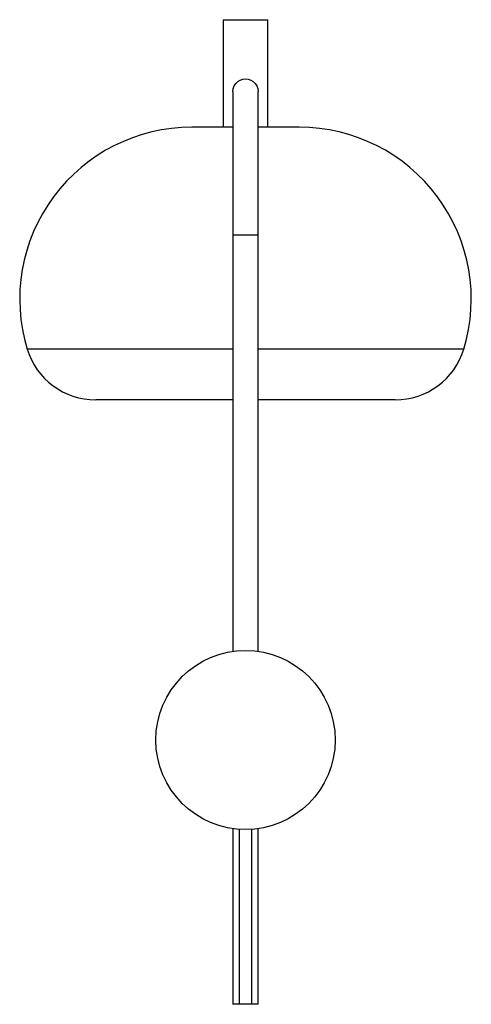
# Paper-space layout '_Posterior' of a CAD drawing. Header units: millimetres. Extents: x 11 to 263, y -112 to 438.
import ezdxf

# ---------------------------------------------------------------- set-up
doc = ezdxf.new("R2010")
doc.units = ezdxf.units.MM

psp = doc.layouts.new('_Posterior')

# ---------------------------------------------------------------- linework, layer by layer
at = {"color": 7, "linetype": 'Continuous', "lineweight": 25}
for p, q in [((124.45, 437.68), (124.45, 377.68)), ((124.45, 437.68), (149.45, 437.68)), ((149.45, 377.68), (149.45, 437.68)), ((129.95, 397.68), (129.95, 85.19)), ((143.95, 85.19), (143.95, 397.68)), ((129.95, 377.68), (106.95, 377.68)), ((166.95, 377.68), (143.95, 377.68)), ((129.95, 225.49), (53.42, 225.49)), ((220.48, 225.49), (143.95, 225.49)), ((129.95, -13.83), (129.95, -111.82)), ((133.45, -14.2), (133.45, -111.82)), ((140.45, -111.82), (140.45, -14.2)), ((143.95, -111.82), (143.95, -13.83)), ((143.95, -111.82), (129.95, -111.82))]:
    psp.add_line(p, q, dxfattribs=at)
at = {"color": 8, "linetype": 'Continuous', "lineweight": 25}
for p, q in [((129.95, 317.68), (143.95, 317.68)), ((129.95, 253.87), (15.14, 253.87)), ((258.75, 253.87), (143.95, 253.87))]:
    psp.add_line(p, q, dxfattribs=at)
at = {"color": 7, "linetype": 'Continuous', "lineweight": 25, "flags": 128}
psp.add_lwpolyline([(129.95, 397.68), (130.12, 399.24), (130.64, 400.72), (131.47, 402.04), (132.58, 403.15), (133.91, 403.99), (135.39, 404.5), (136.95, 404.68), (138.5, 404.5), (139.98, 403.99), (141.31, 403.15), (142.42, 402.04), (143.25, 400.72), (143.77, 399.24), (143.95, 397.68), (143.95, 397.68)], dxfattribs=at)
at = {"color": 7, "linetype": 'Continuous', "lineweight": 25}
psp.add_circle((136.95, 35.68), 50, dxfattribs=at)
for centre, radius, start, end in [((106.95, 281.74), 95.94, 90, 196.885), ((166.95, 281.74), 95.94, 343.115, 90), ((53.42, 265.49), 40, 196.885, 270), ((220.48, 265.49), 40, 270, 343.115)]:
    psp.add_arc(centre, radius, start, end, dxfattribs=at)

doc.saveas('drawing.dxf')
